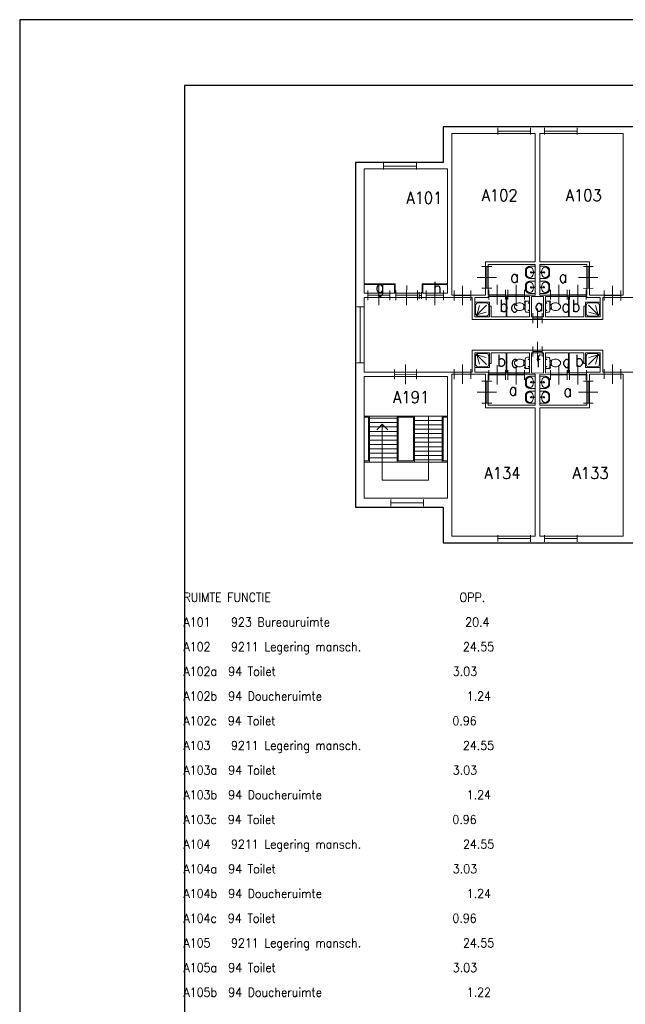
# Model space of a CAD drawing. Header units: metres. Extents: x 150884 to 151010, y 450410 to 450499.
# Tile 2 of 25: x 150884 to 150911, y 450454 to 450499. Entities that reach past the tile are written whole.
import ezdxf
from ezdxf.enums import TextEntityAlignment as Align

# ---------------------------------------------------------------- set-up
doc = ezdxf.new("R2010")
doc.units = ezdxf.units.M
doc.header["$MEASUREMENT"] = 0
for name, color, linetype, lineweight in [('BINNENMUUR', 7, 'Continuous', 0), ('BOUWKUNDE', 7, 'Continuous', 0), ('BUITENMUUR', 7, 'Continuous', 0), ('HULPLIJN', 7, 'Continuous', 0), ('KADER', 7, 'Continuous', 0), ('LABEL', 7, 'Continuous', 0), ('LEGENDA', 7, 'Continuous', 0), ('SANITAIR', 7, 'Continuous', 0), ('TRAP', 7, 'Continuous', 0)]:
    doc.layers.add(name, color=color, linetype=linetype, lineweight=lineweight)
doc.styles.add('Style-STANDARD', font='STANDARD.shx')

# ---------------------------------------------------------------- blocks, each defined once
blk = doc.blocks.new('204')
at = {"layer": 'BOUWKUNDE', "color": 7, "linetype": 'Continuous', "lineweight": 0}
for p, q in [((0, -0.101), (0, 0.101)), ((1, -0.101), (1, 0.1)), ((0, 0), (1, 0))]:
    blk.add_line(p, q, dxfattribs=at)
blk = doc.blocks.new('TOIL2B')
at = {"layer": 'SANITAIR', "color": 7, "linetype": 'Continuous', "lineweight": 0}
for p, q in [((25.5, 0.1), (-24.2, 0)), ((-13.7, -4.4), (-17.8, -4.4)), ((-15.6, -6.6), (-15.6, -2.4)), ((-10.5, -19.9), (-10.4, -23)), ((-9.5, -27.1), (-9.5, -25)), ((-9.5, -25), (-5, -25)), ((-6.1, -25), (-6, -26.8)), ((-5, -25), (-5.1, -26.7)), ((-5.1, -25.4), (-2.9, -25.4)), ((-2.9, -25.4), (-2.8, -25.9)), ((-2.8, -25.9), (4.1, -26)), ((4.2, -25.4), (4.1, -26)), ((6.4, -25.4), (4.2, -25.4)), ((6.3, -24.9), (6.3, -26.5)), ((10.7, -24.9), (6.3, -24.9)), ((7.4, -24.9), (7.3, -26.7)), ((10.8, -26.9), (10.7, -24.9)), ((11.8, -22.9), (11.7, -20)), ((19.9, -4.5), (15.8, -4.4)), ((17.9, -6.5), (18, -2.5)), ((18.4, -19.2), (19, -20.6)), ((18.7, -20.1), (21.6, -19.6)), ((21.7, -19.7), (21.4, -18.7)), ((26.8, -21.6), (21.7, -22.3)), ((22.8, -20.4), (26.6, -20)), ((27, -20.3), (27.2, -21))]:
    blk.add_line(p, q, dxfattribs=at)
for centre in [(-15.7, -4.5), (17.9, -4.5)]:
    blk.add_circle(centre, 1.2, dxfattribs=at)
for centre, radius, start, end in [((-20.8, -2.7), 4.34, 141.7697, 181.0191), ((22.1, -2.7), 4.34, 358.9808, 38.2302), ((89.9, -2.8), 115, 179.9999, 186.3308), ((-21, -15.1), 3.4, 186.3308, 259.2904), ((0.6, 99.5), 120, 259.2903, 264.698), ((8.7, -45.6), 26.3, 148.9076, 230.8791), ((24.7, -55.3), 45, 146.157, 148.9076), ((-23.4, -23), 12.9, 326.157, 359.9999), ((-9.4, -29.2), 2, 96.9357, 142.58), ((0.7, 99.3), 119.8, 264.698, 275.3018), ((1.5, -119.1), 92.6, 84.3005, 96.9357), ((-7.4, -45.6), 26.3, 309.1208, 31.0922), ((10.5, -28.9), 2, 37.7817, 84.3005), ((0.6, 99.5), 120, 275.3018, 280.727), ((24.6, -23), 12.9, 179.9999, 213.8429), ((-23.5, -55.3), 45, 31.0922, 33.8429), ((21.3, -19.9), 2.5, 195.9271, 278.4778), ((22.7, -19.5), 1, 191.8886, 277.2237), ((22.4, -15.1), 3.35, 280.727, 353.6508), ((-88.6, -2.8), 115, 353.6508, 359.9999), ((26.6, -20.5), 0.5, 15.7397, 97.2237), ((26.8, -21.1), 0.5, 278.4778, 15.7397), ((0.6, -55.5), 13.5, 230.8791, 309.1208)]:
    blk.add_arc(centre, radius, start, end, dxfattribs=at)
blk = doc.blocks.new('220')
at = {"layer": 'SANITAIR', "color": 7, "linetype": 'Continuous', "lineweight": 0, "xscale": 0.009997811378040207, "yscale": 0.009997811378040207, "zscale": 0.009997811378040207}
blk.add_blockref('TOIL2B', (-0.006, 0), dxfattribs=at)
blk = doc.blocks.new('223')
at = {"layer": 'SANITAIR', "color": 7, "linetype": 'Continuous', "lineweight": 0}
for p, q in [((0.051, 0.225), (0.051, 0.776)), ((0.166, 0.209), (0.316, 0.77)), ((0.784, 0.784), (0.199, 0.199)), ((0.225, 0.951), (0.775, 0.951)), ((0.951, 0.776), (0.951, 0.225)), ((0.209, 0.167), (0.77, 0.316)), ((0.775, 0.051), (0.225, 0.051))]:
    blk.add_line(p, q, dxfattribs=at)
at = {"layer": 'SANITAIR', "color": 7, "linetype": 'Continuous', "lineweight": 0, "flags": 128}
blk.add_lwpolyline([(0, 1.001), (0, 0), (1, 0.001), (1, 1)], close=True, dxfattribs=at)
at = {"layer": 'SANITAIR', "color": 7, "linetype": 'Continuous', "lineweight": 0}
blk.add_circle((0.15, 0.15), 0.0315, dxfattribs=at)
at = {"layer": 'SANITAIR', "color": 7, "linetype": 'Continuous', "lineweight": 0, "extrusion": (0, 0, -1)}
for centre, start, end in [((-0.225, 0.775), 0.00007, 90.00007), ((-0.775, 0.775), 90.00007, 180.00007), ((-0.225, 0.225), 270.00007, 0.00007), ((-0.775, 0.225), 180.00007, 270.00007)]:
    blk.add_arc(centre, 0.175, start, end, dxfattribs=at)
blk = doc.blocks.new('202')
at = {"layer": 'BOUWKUNDE', "color": 7, "linetype": 'Continuous', "lineweight": 0}
for p, q in [((0, -0.2), (0, 0.2)), ((0, 0), (0.687, 0)), ((0.343, 0), (0.343, 0.4)), ((0.344, -0.4), (0.343, 0)), ((0.686, -0.2), (0.687, 0.2))]:
    blk.add_line(p, q, dxfattribs=at)
at = {"layer": 'KADER', "color": 7, "linetype": 'Continuous', "lineweight": 0, "style": 'Style-STANDARD', "flags": 1}
for tag in ['soort', 'type']:
    blk.add_attdef(tag, (0, 0), '', height=0.324, rotation=108.1924, dxfattribs=at)
blk = doc.blocks.new('202_1')
at = {"layer": 'BOUWKUNDE', "color": 7, "linetype": 'Continuous', "lineweight": 0}
for p, q in [((0, -0.2), (-0.001, 0.2)), ((0, 0), (0.687, 0.001)), ((0.343, 0), (0.343, 0.4)), ((0.343, -0.4), (0.343, 0)), ((0.686, -0.2), (0.686, 0.201))]:
    blk.add_line(p, q, dxfattribs=at)
at = {"layer": 'KADER', "color": 7, "linetype": 'Continuous', "lineweight": 0, "style": 'Style-STANDARD', "flags": 1}
for tag in ['soort', 'type']:
    blk.add_attdef(tag, (0, 0), '', height=0.324, rotation=108.1924, dxfattribs=at)
blk = doc.blocks.new('202_2')
at = {"layer": 'BOUWKUNDE', "color": 7, "linetype": 'Continuous', "lineweight": 0}
for p, q in [((0, -0.2), (0, 0.2)), ((0, 0), (0.9, 0)), ((0.45, 0), (0.45, 0.4)), ((0.45, -0.4), (0.45, 0)), ((0.9, -0.2), (0.9, 0.2))]:
    blk.add_line(p, q, dxfattribs=at)
at = {"layer": 'KADER', "color": 7, "linetype": 'Continuous', "lineweight": 0, "style": 'Style-STANDARD', "flags": 1}
for tag in ['type', 'soort']:
    blk.add_attdef(tag, (0, 0), '', height=0.324, rotation=198.1924, dxfattribs=at)
blk = doc.blocks.new('202_3')
at = {"layer": 'BOUWKUNDE', "color": 7, "linetype": 'Continuous', "lineweight": 0}
for p, q in [((0, -0.2), (-0.001, 0.2)), ((0, 0), (0.687, 0.001)), ((0.343, 0), (0.343, 0.4)), ((0.343, -0.4), (0.343, 0)), ((0.686, -0.2), (0.687, 0.201))]:
    blk.add_line(p, q, dxfattribs=at)
at = {"layer": 'KADER', "color": 7, "linetype": 'Continuous', "lineweight": 0, "style": 'Style-STANDARD', "flags": 1}
for tag in ['soort', 'type']:
    blk.add_attdef(tag, (0, 0), '', height=0.324, rotation=108.1924, dxfattribs=at)
blk = doc.blocks.new('202_4')
at = {"layer": 'BOUWKUNDE', "color": 7, "linetype": 'Continuous', "lineweight": 0}
for p, q in [((-0.001, -0.2), (0, 0.2)), ((0.45, 0), (0.449, 0.4)), ((0.899, -0.2), (0.9, 0.2)), ((0, 0), (0.899, 0)), ((0.45, -0.4), (0.45, 0))]:
    blk.add_line(p, q, dxfattribs=at)
at = {"layer": 'KADER', "color": 7, "linetype": 'Continuous', "lineweight": 0, "extrusion": (0, 0, -1), "style": 'Style-STANDARD', "flags": 1}
for tag in ['soort', 'type']:
    blk.add_attdef(tag, (0, 0), '', height=0.324, rotation=18.1924, dxfattribs=at)
blk = doc.blocks.new('202_5')
at = {"layer": 'BOUWKUNDE', "color": 7, "linetype": 'Continuous', "lineweight": 0}
for p, q in [((0, -0.2), (0, 0.2)), ((0, 0), (0.687, 0)), ((0.343, 0), (0.344, 0.4)), ((0.343, -0.4), (0.343, 0)), ((0.687, -0.2), (0.687, 0.201))]:
    blk.add_line(p, q, dxfattribs=at)
at = {"layer": 'KADER', "color": 7, "linetype": 'Continuous', "lineweight": 0, "extrusion": (0, 0, -1), "style": 'Style-STANDARD', "flags": 1}
for tag in ['type', 'soort']:
    blk.add_attdef(tag, (0, 0), '', height=0.324, rotation=108.1924, dxfattribs=at)
blk = doc.blocks.new('223_1')
at = {"layer": 'SANITAIR', "color": 7, "linetype": 'Continuous', "lineweight": 0}
for p, q in [((0.051, 0.225), (0.051, 0.776)), ((0.167, 0.209), (0.316, 0.77)), ((0.785, 0.784), (0.2, 0.199)), ((0.225, 0.951), (0.776, 0.951)), ((0.951, 0.775), (0.951, 0.225)), ((0.209, 0.166), (0.77, 0.316)), ((0.776, 0.051), (0.227, 0.051))]:
    blk.add_line(p, q, dxfattribs=at)
at = {"layer": 'SANITAIR', "color": 7, "linetype": 'Continuous', "lineweight": 0, "extrusion": (0, 0, -1), "flags": 128}
blk.add_lwpolyline([(-0.001, 1.001), (0, 0), (-1.001, 0), (-1, 1.001)], close=True, dxfattribs=at)
at = {"layer": 'SANITAIR', "color": 7, "linetype": 'Continuous', "lineweight": 0, "extrusion": (0, 0, -1)}
blk.add_circle((-0.151, 0.15), 0.0315, dxfattribs=at)
for centre, start, end in [((-0.226, 0.775), 359.99993, 89.99993), ((-0.776, 0.775), 89.99993, 179.99993), ((-0.226, 0.225), 269.99993, 359.99993), ((-0.776, 0.225), 179.99993, 269.99993)]:
    blk.add_arc(centre, 0.175, start, end, dxfattribs=at)
blk = doc.blocks.new('202_6')
at = {"layer": 'BOUWKUNDE', "color": 7, "linetype": 'Continuous', "lineweight": 0}
for p, q in [((0, -0.2), (0, 0.2)), ((0, 0), (0.687, 0)), ((0.343, 0), (0.344, 0.4)), ((0.343, -0.4), (0.343, 0)), ((0.687, -0.2), (0.686, 0.2))]:
    blk.add_line(p, q, dxfattribs=at)
at = {"layer": 'KADER', "color": 7, "linetype": 'Continuous', "lineweight": 0, "extrusion": (0, 0, -1), "style": 'Style-STANDARD', "flags": 1}
for tag in ['type', 'soort']:
    blk.add_attdef(tag, (0, 0), '', height=0.324, rotation=108.1924, dxfattribs=at)
blk = doc.blocks.new('202_7')
at = {"layer": 'BOUWKUNDE', "color": 7, "linetype": 'Continuous', "lineweight": 0}
for p, q in [((0, -0.2), (0, 0.2)), ((0.343, 0), (0.344, 0.4)), ((0.687, -0.201), (0.686, 0.2)), ((0, 0), (0.687, -0.001)), ((0.343, -0.4), (0.343, 0))]:
    blk.add_line(p, q, dxfattribs=at)
at = {"layer": 'KADER', "color": 7, "linetype": 'Continuous', "lineweight": 0, "extrusion": (0, 0, -1), "style": 'Style-STANDARD', "flags": 1}
for tag in ['type', 'soort']:
    blk.add_attdef(tag, (0, 0), '', height=0.324, rotation=108.1924, dxfattribs=at)
blk = doc.blocks.new('TOIL2B_1')
at = {"layer": 'SANITAIR', "color": 7, "linetype": 'Continuous', "lineweight": 0}
for p, q in [((25.4, 0), (-24.2, 0.1)), ((-13.7, -4.4), (-17.8, -4.5)), ((-15.7, -6.6), (-15.7, -2.4)), ((-10.5, -20), (-10.5, -23)), ((-9.4, -27.1), (-9.5, -25)), ((-9.5, -25), (-5.1, -25)), ((-6.1, -24.9), (-6.1, -26.8)), ((-5.1, -25), (-5.1, -26.6)), ((-5.1, -25.5), (-2.9, -25.4)), ((-2.9, -25.4), (-2.9, -26)), ((-2.9, -26), (4.1, -26)), ((6.4, -25.4), (4.1, -25.5)), ((4.1, -25.5), (4.1, -26)), ((6.3, -25), (6.3, -26.6)), ((10.7, -25), (6.3, -25)), ((7.3, -25), (7.3, -26.7)), ((10.7, -27), (10.7, -25)), ((11.7, -23), (11.7, -19.9)), ((19.9, -4.4), (15.8, -4.4)), ((17.9, -6.5), (17.9, -2.5)), ((18.4, -19.2), (18.9, -20.6)), ((18.7, -20.1), (21.6, -19.6)), ((21.7, -19.7), (21.4, -18.7)), ((26.8, -21.5), (21.6, -22.3)), ((22.8, -20.4), (26.5, -19.9)), ((27, -20.3), (27.2, -20.9))]:
    blk.add_line(p, q, dxfattribs=at)
at = {"layer": 'SANITAIR', "color": 7, "linetype": 'Continuous', "lineweight": 0, "extrusion": (0, 0, -1)}
for centre in [(15.7, -4.5), (-17.9, -4.5)]:
    blk.add_circle(centre, 1.2, dxfattribs=at)
at = {"layer": 'SANITAIR', "color": 7, "linetype": 'Continuous', "lineweight": 0}
for centre, radius, start, end in [((-20.8, -2.7), 4.34, 141.7699, 181.0192), ((89.9, -2.8), 115, 180.0001, 186.3309), ((-21, -15.1), 3.4, 186.3309, 259.2905), ((0.6, 99.5), 120, 259.2905, 264.6982), ((8.7, -45.6), 26.3, 148.9078, 230.8792), ((24.7, -55.3), 45, 146.1571, 148.9078), ((-23.4, -23.1), 12.9, 326.1571, 0.0001), ((-9.4, -29.2), 2, 96.9359, 142.5801), ((0.7, 99.3), 119.8, 264.6982, 275.302), ((1.5, -119.1), 92.6, 84.3006, 96.9359), ((-7.4, -45.6), 26.3, 309.1209, 31.0924), ((10.5, -29), 2, 37.7818, 84.3006), ((0.6, 99.5), 120, 275.302, 280.7271), ((24.6, -23.1), 12.9, 180.0001, 213.843), ((-23.5, -55.3), 45, 31.0924, 33.843), ((21.3, -19.9), 2.5, 195.9273, 278.478), ((22.7, -19.5), 1, 191.8887, 277.2239), ((22.3, -15.1), 3.35, 280.7271, 353.6509), ((22, -2.7), 4.34, 358.9809, 38.2303), ((-88.6, -2.8), 115, 353.6509, 0.0001), ((26.6, -20.5), 0.5, 15.7398, 97.2239), ((26.8, -21.2), 0.5, 278.478, 15.7398), ((0.6, -55.5), 13.5, 230.8792, 309.1209)]:
    blk.add_arc(centre, radius, start, end, dxfattribs=at)
blk = doc.blocks.new('220_1')
at = {"layer": 'SANITAIR', "color": 7, "linetype": 'Continuous', "lineweight": 0, "xscale": 0.009997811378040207, "yscale": 0.009997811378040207, "zscale": 0.009997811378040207}
blk.add_blockref('TOIL2B_1', (-0.006, 0), dxfattribs=at)
blk = doc.blocks.new('204_1')
at = {"layer": 'BOUWKUNDE', "color": 7, "linetype": 'Continuous', "lineweight": 0}
for p, q in [((0, -0.101), (0, 0.101)), ((1, -0.1), (1, 0.101)), ((0, 0), (1, 0))]:
    blk.add_line(p, q, dxfattribs=at)
blk = doc.blocks.new('202_8')
at = {"layer": 'BOUWKUNDE', "color": 7, "linetype": 'Continuous', "lineweight": 0}
for p, q in [((0, -0.2), (-0.001, 0.2)), ((0.187, 0), (0.187, 0.4)), ((0.375, -0.2), (0.375, 0.201)), ((0, 0), (0.374, 0)), ((0.187, -0.4), (0.187, 0))]:
    blk.add_line(p, q, dxfattribs=at)
at = {"layer": 'KADER', "color": 7, "linetype": 'Continuous', "lineweight": 0, "style": 'Style-STANDARD', "flags": 1}
for tag in ['type', 'soort']:
    blk.add_attdef(tag, (0, 0), '', height=0.324, rotation=288.1924, dxfattribs=at)
blk = doc.blocks.new('202_139')
at = {"layer": 'BOUWKUNDE', "color": 7, "linetype": 'Continuous', "lineweight": 0}
for p, q in [((0.001, -0.2), (0, 0.2)), ((0, 0), (0.9, 0.001)), ((0.45, 0.001), (0.451, 0.4)), ((0.45, -0.4), (0.45, 0.001)), ((0.901, -0.199), (0.9, 0.201))]:
    blk.add_line(p, q, dxfattribs=at)
at = {"layer": 'KADER', "color": 7, "linetype": 'Continuous', "lineweight": 0, "style": 'Style-STANDARD', "flags": 1}
for tag in ['soort', 'type']:
    blk.add_attdef(tag, (0, 0), '', height=0.324, rotation=108.1924, dxfattribs=at)
blk = doc.blocks.new('202_140')
at = {"layer": 'BOUWKUNDE', "color": 7, "linetype": 'Continuous', "lineweight": 0}
for p, q in [((0.001, -0.2), (0, 0.2)), ((0, 0), (0.9, 0)), ((0.45, 0), (0.451, 0.4)), ((0.45, -0.4), (0.45, 0)), ((0.901, -0.2), (0.9, 0.2))]:
    blk.add_line(p, q, dxfattribs=at)
at = {"layer": 'KADER', "color": 7, "linetype": 'Continuous', "lineweight": 0, "style": 'Style-STANDARD', "flags": 1}
for tag in ['type', 'soort']:
    blk.add_attdef(tag, (0, 0), '', height=0.324, rotation=288.1924, dxfattribs=at)
blk = doc.blocks.new('202_161')
at = {"layer": 'BOUWKUNDE', "color": 7, "linetype": 'Continuous', "lineweight": 0}
for p, q in [((0, -0.2), (0.001, 0.2)), ((0.343, 0), (0.344, 0.4)), ((0.687, -0.201), (0.687, 0.2)), ((0, 0), (0.687, -0.001)), ((0.344, -0.4), (0.343, 0))]:
    blk.add_line(p, q, dxfattribs=at)
at = {"layer": 'KADER', "color": 7, "linetype": 'Continuous', "lineweight": 0, "extrusion": (0, 0, -1), "style": 'Style-STANDARD', "flags": 1}
for tag in ['soort', 'type']:
    blk.add_attdef(tag, (0, 0), '', height=0.324, rotation=288.1924, dxfattribs=at)
blk = doc.blocks.new('202_162')
at = {"layer": 'BOUWKUNDE', "color": 7, "linetype": 'Continuous', "lineweight": 0}
for p, q in [((0, -0.2), (0.001, 0.2)), ((0.344, 0), (0.344, 0.4)), ((0.687, -0.2), (0.687, 0.2)), ((0, 0), (0.688, 0)), ((0.344, -0.4), (0.344, 0))]:
    blk.add_line(p, q, dxfattribs=at)
at = {"layer": 'KADER', "color": 7, "linetype": 'Continuous', "lineweight": 0, "extrusion": (0, 0, -1), "style": 'Style-STANDARD', "flags": 1}
for tag in ['soort', 'type']:
    blk.add_attdef(tag, (0, 0), '', height=0.324, rotation=288.1924, dxfattribs=at)
blk = doc.blocks.new('202_163')
at = {"layer": 'BOUWKUNDE', "color": 7, "linetype": 'Continuous', "lineweight": 0}
for p, q in [((0, -0.2), (0.001, 0.2)), ((0.343, 0), (0.344, 0.4)), ((0.687, -0.2), (0.687, 0.2)), ((0, 0), (0.687, 0)), ((0.344, -0.4), (0.343, 0))]:
    blk.add_line(p, q, dxfattribs=at)
at = {"layer": 'KADER', "color": 7, "linetype": 'Continuous', "lineweight": 0, "extrusion": (0, 0, -1), "style": 'Style-STANDARD', "flags": 1}
for tag in ['soort', 'type']:
    blk.add_attdef(tag, (0, 0), '', height=0.324, rotation=288.1924, dxfattribs=at)
blk = doc.blocks.new('WASTB')
at = {"layer": 'SANITAIR', "color": 7, "linetype": 'Continuous', "lineweight": 0}
for p, q in [((-6.5, 0), (-15.3, 0.1)), ((-10, 7.9), (-10, -7.9)), ((-6.4, 3.7), (-8.9, 2.9)), ((-6.5, 0), (-8.2, 4.5)), ((-6.5, 0), (-8.2, -4.5)), ((-6.4, -3.7), (-8.9, -2.9))]:
    blk.add_line(p, q, dxfattribs=at)
for centre, radius in [((-19.6, 0), 3), ((-19.6, 0), 2), ((-6.6, 0), 1.75)]:
    blk.add_circle(centre, radius, dxfattribs=at)
blk.add_ellipse((-21, 9.6), major_axis=(4, -13.6), ratio=0.751905, start_param=1.224555, end_param=2.997882, dxfattribs=at)
at = {"layer": 'SANITAIR', "color": 7, "linetype": 'Continuous', "lineweight": 0, "extrusion": (0, 0, -1)}
blk.add_ellipse((-21, -9.6), major_axis=(4, 13.6), ratio=0.751905, start_param=1.224555, end_param=2.997882, dxfattribs=at)
at = {"layer": 'SANITAIR', "color": 7, "linetype": 'Continuous', "lineweight": 0}
for points, weights, knots in [([(0, 27.5), (-11.8, 27.6), (-23.5, 27.6), (-45.6, 27), (-45, 9.2), (-45, 0), (-45, -9.1), (-45.6, -27), (-23.6, -27.5), (-11.8, -27.5), (0, -27.5), (0, 0), (0, 27.5)], [1, 1, 1, 0.707108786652, 1, 1, 1, 0.707108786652, 1, 1, 1, 1, 1], [0, 0, 0, 0.166667, 0.166667, 0.333333, 0.333333, 0.5, 0.5, 0.666667, 0.666667, 0.833333, 0.833333, 1, 1, 1]), ([(-23.5, -23.5), (-41.5, -23.1), (-41, -9.2), (-41, -9.1), (-41, -9), (-41, 0.1), (-41, 9.1), (-41, 9.2), (-41, 9.3), (-41.5, 23.1), (-23.5, 23.5)], [1, 0.707108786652, 1, 1, 1, 1, 1, 1, 1, 0.707108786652, 1], [0, 0, 0, 0.2, 0.2, 0.4, 0.4, 0.6, 0.6, 0.8, 0.8, 1, 1, 1])]:
    blk.add_rational_spline(points, weights, degree=2, knots=knots, dxfattribs=at)
blk = doc.blocks.new('221')
at = {"layer": 'SANITAIR', "color": 7, "linetype": 'Continuous', "lineweight": 0, "xscale": 0.009997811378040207, "yscale": 0.009997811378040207, "zscale": 0.009997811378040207, "rotation": 90}
blk.add_blockref('WASTB', (0, 0), dxfattribs=at)
blk = doc.blocks.new('WASTB_1')
at = {"layer": 'SANITAIR', "color": 7, "linetype": 'Continuous', "lineweight": 0}
for p, q in [((-6.5, 0), (-15.3, -0.1)), ((-10, 7.9), (-10, -7.9)), ((-6.4, 3.6), (-8.9, 2.9)), ((-6.5, 0), (-8.2, 4.5)), ((-6.5, 0), (-8.2, -4.5)), ((-6.4, -3.7), (-8.8, -2.9))]:
    blk.add_line(p, q, dxfattribs=at)
at = {"layer": 'SANITAIR', "color": 7, "linetype": 'Continuous', "lineweight": 0, "extrusion": (0, 0, -1)}
for centre, radius in [((19.5, 0), 3), ((19.5, 0), 2), ((6.5, 0), 1.75)]:
    blk.add_circle(centre, radius, dxfattribs=at)
at = {"layer": 'SANITAIR', "color": 7, "linetype": 'Continuous', "lineweight": 0}
blk.add_ellipse((-21, 9.6), major_axis=(4, -13.6), ratio=0.751905, start_param=1.224555, end_param=2.997882, dxfattribs=at)
at = {"layer": 'SANITAIR', "color": 7, "linetype": 'Continuous', "lineweight": 0, "extrusion": (0, 0, -1)}
blk.add_ellipse((-21, -9.7), major_axis=(4, 13.6), ratio=0.751905, start_param=1.224555, end_param=2.997882, dxfattribs=at)
at = {"layer": 'SANITAIR', "color": 7, "linetype": 'Continuous', "lineweight": 0}
for points, weights, knots in [([(0, 27.5), (-11.8, 27.5), (-23.5, 27.5), (-45.6, 27), (-45, 9.1), (-45, 0), (-45, -9.1), (-45.6, -27), (-23.6, -27.5), (-11.8, -27.6), (0, -27.5), (0, 0), (0, 27.5)], [1, 1, 1, 0.707108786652, 1, 1, 1, 0.707108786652, 1, 1, 1, 1, 1], [0, 0, 0, 0.166667, 0.166667, 0.333333, 0.333333, 0.5, 0.5, 0.666667, 0.666667, 0.833333, 0.833333, 1, 1, 1]), ([(-23.4, -23.5), (-41.5, -23.1), (-41, -9.3), (-41, -9.2), (-41, -9.1), (-41, -0.1), (-41, 9), (-41, 9.1), (-41, 9.2), (-41.5, 23.1), (-23.4, 23.5)], [1, 0.707108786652, 1, 1, 1, 1, 1, 1, 1, 0.707108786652, 1], [0, 0, 0, 0.2, 0.2, 0.4, 0.4, 0.6, 0.6, 0.8, 0.8, 1, 1, 1])]:
    blk.add_rational_spline(points, weights, degree=2, knots=knots, dxfattribs=at)
blk = doc.blocks.new('221_1')
at = {"layer": 'SANITAIR', "color": 7, "linetype": 'Continuous', "lineweight": 0, "xscale": 0.009997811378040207, "yscale": 0.009997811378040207, "zscale": 0.009997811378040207, "rotation": 90}
blk.add_blockref('WASTB_1', (0, 0), dxfattribs=at)
blk = doc.blocks.new('202_164')
at = {"layer": 'BOUWKUNDE', "color": 7, "linetype": 'Continuous', "lineweight": 0}
for p, q in [((0, -0.2), (0, 0.2)), ((0, 0), (0.375, 0)), ((0.187, 0), (0.187, 0.4)), ((0.188, -0.4), (0.187, 0)), ((0.375, -0.2), (0.375, 0.2))]:
    blk.add_line(p, q, dxfattribs=at)
at = {"layer": 'KADER', "color": 7, "linetype": 'Continuous', "lineweight": 0, "extrusion": (0, 0, -1), "style": 'Style-STANDARD', "flags": 1}
for tag in ['type', 'soort']:
    blk.add_attdef(tag, (0, 0), '', height=0.324, rotation=108.1924, dxfattribs=at)
blk = doc.blocks.new('202_165')
at = {"layer": 'BOUWKUNDE', "color": 7, "linetype": 'Continuous', "lineweight": 0}
for p, q in [((0.001, -0.2), (0, 0.2)), ((0.343, 0), (0.344, 0.4)), ((0.687, -0.2), (0.687, 0.2)), ((0, 0), (0.687, 0)), ((0.344, -0.4), (0.343, 0))]:
    blk.add_line(p, q, dxfattribs=at)
at = {"layer": 'KADER', "color": 7, "linetype": 'Continuous', "lineweight": 0, "style": 'Style-STANDARD', "flags": 1}
for tag in ['type', 'soort']:
    blk.add_attdef(tag, (0, 0), '', height=0.324, rotation=288.1924, dxfattribs=at)
blk = doc.blocks.new('202_166')
at = {"layer": 'BOUWKUNDE', "color": 7, "linetype": 'Continuous', "lineweight": 0}
for p, q in [((0, -0.2), (-0.001, 0.2)), ((0.343, 0), (0.343, 0.4)), ((0.686, -0.2), (0.686, 0.2)), ((0, 0), (0.687, 0)), ((0.343, -0.4), (0.343, 0))]:
    blk.add_line(p, q, dxfattribs=at)
at = {"layer": 'KADER', "color": 7, "linetype": 'Continuous', "lineweight": 0, "style": 'Style-STANDARD', "flags": 1}
for tag in ['type', 'soort']:
    blk.add_attdef(tag, (0, 0), '', height=0.324, rotation=288.1924, dxfattribs=at)
blk = doc.blocks.new('202_167')
at = {"layer": 'BOUWKUNDE', "color": 7, "linetype": 'Continuous', "lineweight": 0}
for p, q in [((0.001, -0.2), (0, 0.2)), ((0.343, 0), (0.344, 0.4)), ((0.687, -0.2), (0.687, 0.2)), ((0, 0), (0.688, 0)), ((0.344, -0.4), (0.343, 0))]:
    blk.add_line(p, q, dxfattribs=at)
at = {"layer": 'KADER', "color": 7, "linetype": 'Continuous', "lineweight": 0, "style": 'Style-STANDARD', "flags": 1}
for tag in ['type', 'soort']:
    blk.add_attdef(tag, (0, 0), '', height=0.324, rotation=288.1924, dxfattribs=at)
blk = doc.blocks.new('202_168')
at = {"layer": 'BOUWKUNDE', "color": 7, "linetype": 'Continuous', "lineweight": 0}
for p, q in [((0, -0.2), (0, 0.2)), ((0, 0), (0.9, 0)), ((0.45, 0), (0.45, 0.4)), ((0.45, -0.4), (0.45, 0)), ((0.9, -0.2), (0.9, 0.2))]:
    blk.add_line(p, q, dxfattribs=at)
at = {"layer": 'KADER', "color": 7, "linetype": 'Continuous', "lineweight": 0, "extrusion": (0, 0, -1), "style": 'Style-STANDARD', "flags": 1}
for tag in ['type', 'soort']:
    blk.add_attdef(tag, (0, 0), '', height=0.324, rotation=198.1924, dxfattribs=at)
blk = doc.blocks.new('202_169')
at = {"layer": 'BOUWKUNDE', "color": 7, "linetype": 'Continuous', "lineweight": 0}
for p, q in [((0, -0.2), (-0.001, 0.2)), ((0.45, 0), (0.45, 0.4)), ((0.9, -0.2), (0.899, 0.2)), ((0, 0), (0.9, 0)), ((0.449, -0.4), (0.45, 0))]:
    blk.add_line(p, q, dxfattribs=at)
at = {"layer": 'KADER', "color": 7, "linetype": 'Continuous', "lineweight": 0, "style": 'Style-STANDARD', "flags": 1}
for tag in ['type', 'soort']:
    blk.add_attdef(tag, (0, 0), '', height=0.324, rotation=18.1924, dxfattribs=at)
blk = doc.blocks.new('204_5')
at = {"layer": 'BOUWKUNDE', "color": 7, "linetype": 'Continuous', "lineweight": 0}
for p, q in [((0, -0.059), (0, 0.059)), ((1, -0.059), (1, 0.059)), ((0, 0), (1, 0))]:
    blk.add_line(p, q, dxfattribs=at)
blk = doc.blocks.new('202_190')
at = {"layer": 'BOUWKUNDE', "color": 7, "linetype": 'Continuous', "lineweight": 0}
for p, q in [((0, -0.2), (-0.001, 0.2)), ((0.45, 0), (0.45, 0.4)), ((0.9, -0.2), (0.899, 0.2)), ((0, 0), (0.9, 0)), ((0.449, -0.4), (0.45, 0))]:
    blk.add_line(p, q, dxfattribs=at)
at = {"layer": 'KADER', "color": 7, "linetype": 'Continuous', "lineweight": 0, "style": 'Style-STANDARD', "flags": 1}
for tag in ['soort', 'type']:
    blk.add_attdef(tag, (0, 0), '', height=0.324, rotation=108.1924, dxfattribs=at)
blk = doc.blocks.new('202_191')
at = {"layer": 'BOUWKUNDE', "color": 7, "linetype": 'Continuous', "lineweight": 0}
for p, q in [((0, -0.199), (0, 0.2)), ((0.36, 0), (0.36, 0.4)), ((0.72, -0.2), (0.72, 0.2)), ((0, 0), (0.72, 0)), ((0.36, -0.4), (0.36, 0))]:
    blk.add_line(p, q, dxfattribs=at)
at = {"layer": 'KADER', "color": 7, "linetype": 'Continuous', "lineweight": 0, "style": 'Style-STANDARD', "flags": 1}
for tag in ['type', 'soort']:
    blk.add_attdef(tag, (0, 0), '', height=0.324, rotation=288.1924, dxfattribs=at)
blk = doc.blocks.new('204_6')
at = {"layer": 'BOUWKUNDE', "color": 7, "linetype": 'Continuous', "lineweight": 0}
for p, q in [((0, -0.151), (0, 0.15)), ((0, 0), (0.115, 0)), ((0.115, -0.15), (0.116, 0.15))]:
    blk.add_line(p, q, dxfattribs=at)
blk = doc.blocks.new('DDELEG')
at = {"layer": 'LEGENDA', "color": 7, "linetype": 'Continuous', "lineweight": 0, "style": 'Style-STANDARD'}
for s, p in [('RUIMTE FUNCTIE                              OPP.', (0, 0)), ('A101   923 Bureauruimte                     20.4', (0, -1.5)), ('A102   9211 Legering mansch.               24.55', (0, -3)), ('A102a  94 Toilet                            3.03', (0, -4.5)), ('A102b  94 Doucheruimte                      1.24', (0, -6)), ('A102c  94 Toilet                            0.96', (0, -7.501)), ('A103   9211 Legering mansch.               24.55', (0, -9)), ('A103a  94 Toilet                            3.03', (0, -10.5)), ('A103b  94 Doucheruimte                      1.24', (0, -12)), ('A103c  94 Toilet                            0.96', (-0.001, -13.5)), ('A104   9211 Legering mansch.               24.55', (0.001, -15)), ('A104a  94 Toilet                            3.03', (0, -16.5)), ('A104b  94 Doucheruimte                      1.24', (0, -18)), ('A104c  94 Toilet                            0.96', (0.001, -19.5)), ('A105   9211 Legering mansch.               24.55', (0.001, -21)), ('A105a  94 Toilet                            3.03', (0, -22.5)), ('A105b  94 Doucheruimte                      1.22', (0, -24))]:
    blk.add_text(s, height=0.53998, rotation=359.99964, dxfattribs=at).set_placement(p)
blk = doc.blocks.new('A3L')
at = {"layer": 'KADER', "color": 7, "linetype": 'Continuous', "lineweight": 0}
blk.add_line((-82.002, -2.001), (-82.002, 57.399), dxfattribs=at)
at = {"layer": 'KADER', "color": 7, "linetype": 'Continuous', "lineweight": 30}
for p, q in [((2, 57.399), (-82, 57.4)), ((-82, 57.4), (-82, -2)), ((-0.001, 55.399), (-77, 55.4)), ((-77, 55.4), (-77, 0))]:
    blk.add_line(p, q, dxfattribs=at)

msp = doc.modelspace()

# ---------------------------------------------------------------- linework, layer by layer
at = {"layer": 'BINNENMUUR', "color": 7, "linetype": 'Continuous', "lineweight": 13, "flags": 128}
for points in [[(150903.415, 450493.759), (150903.415, 450486.385), (150904.945, 450486.384), (150904.945, 450487.915), (150907.215, 450487.915), (150907.215, 450493.76)], [(150907.415, 450493.76), (150907.415, 450487.915), (150909.685, 450487.915), (150909.685, 450486.385), (150911.215, 450486.385), (150911.215, 450493.76)], [(150899.415, 450492.145), (150899.415, 450486.914), (150900.835, 450486.915), (150900.834, 450486.485), (150902.054, 450486.485), (150902.055, 450486.915), (150903.215, 450486.915), (150903.215, 450492.145)], [(150905.065, 450487.794), (150905.065, 450486.385), (150907.215, 450486.385), (150907.215, 450487.794)], [(150907.414, 450487.795), (150907.415, 450486.384), (150909.565, 450486.385), (150909.565, 450487.795)], [(150899.415, 450486.874), (150899.415, 450486.485), (150900.794, 450486.484), (150900.794, 450486.875)], [(150902.095, 450486.875), (150902.095, 450486.484), (150903.214, 450486.485), (150903.215, 450486.875)], [(150904.46, 450486.285), (150904.46, 450485.405), (150905.13, 450485.405), (150905.129, 450485.885), (150905.21, 450485.885), (150905.21, 450485.405), (150905.88, 450485.404), (150905.88, 450486.324), (150905.065, 450486.325), (150905.065, 450486.285)], [(150905.911, 450486.325), (150905.911, 450485.405), (150906.951, 450485.405), (150906.951, 450486.325)], [(150907.045, 450486.325), (150907.045, 450485.405), (150907.585, 450485.405), (150907.585, 450486.325)], [(150907.679, 450486.325), (150907.679, 450485.405), (150908.719, 450485.405), (150908.719, 450486.324)], [(150908.75, 450486.324), (150908.751, 450485.404), (150909.42, 450485.404), (150909.42, 450485.884), (150909.5, 450485.884), (150909.5, 450485.404), (150910.17, 450485.405), (150910.17, 450486.285), (150909.565, 450486.285), (150909.565, 450486.325)], [(150904.46, 450483.764), (150904.46, 450482.884), (150905.065, 450482.884), (150905.065, 450482.844), (150905.88, 450482.844), (150905.88, 450483.764), (150905.21, 450483.764), (150905.21, 450483.284), (150905.13, 450483.284), (150905.13, 450483.764)], [(150905.911, 450483.764), (150905.911, 450482.844), (150906.951, 450482.844), (150906.951, 450483.764)], [(150907.045, 450483.764), (150907.045, 450482.844), (150907.585, 450482.843), (150907.586, 450483.764)], [(150907.679, 450483.764), (150907.678, 450482.844), (150908.718, 450482.843), (150908.719, 450483.764)], [(150908.75, 450483.764), (150908.75, 450482.844), (150909.565, 450482.844), (150909.565, 450482.884), (150910.17, 450482.884), (150910.17, 450483.764), (150909.5, 450483.763), (150909.5, 450483.283), (150909.42, 450483.283), (150909.42, 450483.764)], [(150899.415, 450482.684), (150899.415, 450477.134), (150903.215, 450477.134), (150903.215, 450482.684)], [(150903.415, 450482.784), (150903.415, 450475.409), (150907.215, 450475.41), (150907.215, 450481.253), (150904.945, 450481.254), (150904.945, 450482.784)], [(150905.065, 450482.784), (150905.065, 450481.374), (150907.215, 450481.374), (150907.215, 450482.784)], [(150907.415, 450482.783), (150907.415, 450481.374), (150909.565, 450481.374), (150909.565, 450482.784), (150907.415, 450482.783)], [(150909.685, 450482.784), (150909.685, 450481.254), (150907.415, 450481.254), (150907.415, 450475.409), (150911.215, 450475.409), (150911.215, 450482.784)]]:
    msp.add_lwpolyline(points, close=True, dxfattribs=at)
msp.add_lwpolyline([(150912.34, 450486.285), (150910.29, 450486.285), (150910.29, 450485.285), (150904.34, 450485.285), (150904.34, 450486.285), (150899.415, 450486.285), (150899.415, 450482.884), (150904.34, 450482.883), (150904.34, 450483.883), (150910.29, 450483.884), (150910.29, 450482.884), (150912.34, 450482.884)], dxfattribs=at)
at = {"layer": 'BUITENMUUR', "color": 7, "linetype": 'Continuous', "lineweight": 30, "flags": 128}
msp.add_lwpolyline([(150963.015, 450476.725), (150963.015, 450475.091), (150987.615, 450475.091), (150987.615, 450482.866), (150987.615, 450494.019), (150963.015, 450494.019), (150963.015, 450492.395), (150959.615, 450492.394), (150959.615, 450494.059), (150903.015, 450494.059), (150903.015, 450492.435), (150899.015, 450492.434), (150899.015, 450476.733), (150903.015, 450476.734), (150903.015, 450475.109), (150959.615, 450475.109), (150959.615, 450476.726)], close=True, dxfattribs=at)
at = {"layer": 'HULPLIJN', "color": 7, "linetype": 'Continuous', "lineweight": 0}
for p, q in [((150899.415, 450480.884), (150899.665, 450480.884)), ((150899.415, 450480.834), (150899.615, 450480.834)), ((150899.615, 450480.834), (150899.615, 450478.834)), ((150899.665, 450480.884), (150899.665, 450478.784)), ((150900.915, 450480.884), (150901.715, 450480.884)), ((150900.915, 450478.784), (150900.915, 450480.884)), ((150900.965, 450480.834), (150901.665, 450480.834)), ((150900.965, 450478.834), (150900.965, 450480.834)), ((150901.665, 450478.834), (150901.665, 450480.834)), ((150901.715, 450478.784), (150901.715, 450480.884)), ((150902.965, 450480.884), (150902.965, 450478.784)), ((150902.965, 450480.884), (150903.215, 450480.884)), ((150903.015, 450480.834), (150903.015, 450478.834)), ((150903.015, 450480.834), (150903.215, 450480.834)), ((150899.415, 450478.834), (150899.615, 450478.834)), ((150899.415, 450478.784), (150899.665, 450478.784)), ((150900.915, 450478.784), (150901.715, 450478.784)), ((150900.965, 450478.834), (150901.665, 450478.834)), ((150902.965, 450478.784), (150903.215, 450478.784)), ((150903.015, 450478.834), (150903.215, 450478.834))]:
    msp.add_line(p, q, dxfattribs=at)
at = {"layer": 'TRAP', "color": 7, "linetype": 'Continuous', "lineweight": 0}
for p, q in [((150899.665, 450480.784), (150900.915, 450480.784)), ((150902.965, 450480.884), (150901.715, 450480.884)), ((150902.34, 450480.884), (150902.34, 450477.961)), ((150899.665, 450480.584), (150900.915, 450480.584)), ((150899.665, 450480.384), (150900.915, 450480.384)), ((150900.24, 450480.505), (150899.989, 450480.256)), ((150900.24, 450477.961), (150900.24, 450480.505)), ((150900.489, 450480.256), (150900.24, 450480.505)), ((150902.965, 450480.684), (150901.715, 450480.684)), ((150902.964, 450480.484), (150901.715, 450480.484)), ((150899.665, 450480.184), (150900.915, 450480.184)), ((150899.665, 450479.984), (150900.915, 450479.984)), ((150902.965, 450480.284), (150901.715, 450480.284)), ((150902.965, 450480.084), (150901.715, 450480.084)), ((150902.965, 450479.884), (150901.715, 450479.884)), ((150899.665, 450479.784), (150900.915, 450479.784)), ((150899.665, 450479.584), (150900.915, 450479.584)), ((150902.965, 450479.684), (150901.715, 450479.684)), ((150902.965, 450479.484), (150901.715, 450479.484)), ((150899.664, 450479.184), (150900.915, 450479.184)), ((150899.665, 450479.384), (150900.914, 450479.384)), ((150899.665, 450478.984), (150900.915, 450478.984)), ((150902.965, 450479.284), (150901.715, 450479.284)), ((150902.965, 450479.084), (150901.715, 450479.084)), ((150899.665, 450478.784), (150900.915, 450478.784)), ((150902.965, 450478.884), (150901.715, 450478.884)), ((150902.34, 450477.961), (150900.24, 450477.961))]:
    msp.add_line(p, q, dxfattribs=at)
at = {"layer": 'TRAP', "color": 7, "linetype": 'Continuous', "lineweight": 0, "flags": 128}
for points in [[(150899.665, 450478.784), (150900.915, 450478.784), (150900.915, 450480.884), (150899.665, 450480.884)], [(150901.715, 450478.784), (150902.965, 450478.784), (150902.965, 450480.884), (150901.715, 450480.884)]]:
    msp.add_lwpolyline(points, close=True, dxfattribs=at)

# ---------------------------------------------------------------- block references
at = {"layer": 'BOUWKUNDE', "color": 7, "linetype": 'Continuous', "lineweight": 0, "extrusion": (0, 0, -1)}
for name, p, xscale, yscale, zscale in [('204_1', (-150907, 450493.863), 1.489406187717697, 1.489406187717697, 1.489406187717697), ('204_1', (-150907, 450493.863), 1.489406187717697, 1.489406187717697, 1.489406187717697), ('204_1', (-150901.793, 450492.271), 1.489406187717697, 1.489406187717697, 1.489406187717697), ('202_162', (-150904.276, 450486.376), 1.11111162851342, 1.11111162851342, 1.11111162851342), ('202_161', (-150905.855, 450486.411), 1.11111162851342, 1.11111162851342, 1.11111162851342), ('202_163', (-150906.721, 450486.411), 1.11111162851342, 1.11111162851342, 1.11111162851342)]:
    msp.add_blockref(name, p, dxfattribs=dict(at, xscale=xscale, yscale=yscale, zscale=zscale))
at = {"layer": 'BOUWKUNDE', "color": 7, "linetype": 'Continuous', "lineweight": 0}
for name, p, xscale, yscale, zscale in [('204_1', (150907.63, 450493.862), 1.489406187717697, 1.489406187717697, 1.489406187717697), ('202_140', (150900.851, 450486.385), 1.11111162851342, 1.11111162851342, 1.11111162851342), ('202_191', (150902.236, 450486.384), 1.11111162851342, 1.11111162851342, 1.11111162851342), ('202_165', (150907.909, 450486.411), 1.11111162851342, 1.11111162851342, 1.11111162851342), ('202_166', (150908.776, 450486.411), 1.11111162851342, 1.11111162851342, 1.11111162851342), ('202_167', (150910.354, 450486.376), 1.11111162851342, 1.11111162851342, 1.11111162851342), ('202_8', (150907.104, 450483.824), 1.11111162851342, 1.11111162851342, 1.11111162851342)]:
    msp.add_blockref(name, p, dxfattribs=dict(at, xscale=xscale, yscale=yscale, zscale=zscale))
at = {"layer": 'BOUWKUNDE', "color": 7, "linetype": 'Continuous', "lineweight": 0, "extrusion": (0, 0, -1)}
for name, p, xscale, yscale, zscale, rotation in [('202_168', (-150905.005, 450487.703), 1.11111162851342, 1.11111162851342, 1.11111162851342, 270), ('202_164', (-150907.103, 450485.344), 1.11111162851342, 1.11111162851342, 1.11111162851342, 180), ('202_7', (-150907.909, 450482.757), 1.11111162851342, 1.11111162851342, 1.11111162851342, 180), ('202_6', (-150908.776, 450482.758), 1.11111162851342, 1.11111162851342, 1.11111162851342, 180), ('202_5', (-150910.354, 450482.793), 1.11111162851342, 1.11111162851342, 1.11111162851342, 180), ('202_4', (-150909.625, 450481.466), 1.11111162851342, 1.11111162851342, 1.11111162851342, 90), ('204_1', (-150907.629, 450475.306), 1.489406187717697, 1.489406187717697, 1.489406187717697, 180)]:
    msp.add_blockref(name, p, dxfattribs=dict(at, xscale=xscale, yscale=yscale, zscale=zscale, rotation=rotation))
at = {"layer": 'BOUWKUNDE', "color": 7, "linetype": 'Continuous', "lineweight": 0}
for name, p, xscale, yscale, zscale, rotation in [('202_169', (150909.625, 450487.702), 1.11111162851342, 1.11111162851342, 1.11111162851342, 270), ('202_190', (150900.587, 450486.385), 1.11111162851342, 1.11111162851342, 1.11111162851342, 180), ('204_6', (150902.03, 450486.379), 0.9999953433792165, 0.9999953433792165, 0.9999953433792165, 180), ('204_5', (150899.23, 450485.859), 2.553402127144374, 2.553402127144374, 2.553402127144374, 270), ('202_139', (150901.804, 450482.784), 1.11111162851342, 1.11111162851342, 1.11111162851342, 180), ('202_3', (150904.275, 450482.793), 1.11111162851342, 1.11111162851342, 1.11111162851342, 180), ('202', (150905.854, 450482.758), 1.11111162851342, 1.11111162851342, 1.11111162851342, 180), ('202_1', (150906.721, 450482.758), 1.11111162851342, 1.11111162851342, 1.11111162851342, 180), ('202_2', (150905.005, 450481.466), 1.11111162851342, 1.11111162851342, 1.11111162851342, 90), ('204_1', (150902.123, 450476.932), 1.489406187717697, 1.489406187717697, 1.489406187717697, 180), ('204', (150907.001, 450475.306), 1.489406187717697, 1.489406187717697, 1.489406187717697, 180)]:
    msp.add_blockref(name, p, dxfattribs=dict(at, xscale=xscale, yscale=yscale, zscale=zscale, rotation=rotation))
at = {"layer": 'KADER', "color": 7, "linetype": 'Continuous', "lineweight": 0, "xscale": 1.5, "yscale": 1.5, "zscale": 1.5}
msp.add_blockref('A3L', (151006.721, 450412.847), dxfattribs=at)
at = {"layer": 'LEGENDA', "color": 7, "linetype": 'Continuous', "lineweight": 0, "xscale": 0.7500000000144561, "yscale": 0.7500000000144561, "zscale": 0.7500000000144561, "rotation": 0.0003557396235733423}
msp.add_blockref('DDELEG', (150891.18, 450472.416), dxfattribs=at)
at = {"layer": 'SANITAIR', "color": 7, "linetype": 'Continuous', "lineweight": 0, "extrusion": (0, 0, -1)}
for name, p, xscale, yscale, zscale, rotation in [('221_1', (-150907.215, 450487.431), 0.9999953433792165, 0.9999953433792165, 0.9999953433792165, 90), ('221_1', (-150907.415, 450486.749), 0.9999953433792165, 0.9999953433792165, 0.9999953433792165, 270), ('223_1', (-150904.46, 450485.405), 0.6699992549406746, 0.6699992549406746, 0.6699992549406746, 90), ('220_1', (-150906.951, 450485.865), 0.9999953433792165, 0.9999953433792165, 0.9999953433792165, 90), ('220_1', (-150907.679, 450483.304), 0.9999953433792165, 0.9999953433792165, 0.9999953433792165, 270), ('223_1', (-150910.17, 450483.764), 0.6699992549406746, 0.6699992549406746, 0.6699992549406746, 270), ('221_1', (-150907.215, 450482.42), 0.9999953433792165, 0.9999953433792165, 0.9999953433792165, 90), ('221_1', (-150907.414, 450481.738), 0.9999953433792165, 0.9999953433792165, 0.9999953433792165, 270)]:
    msp.add_blockref(name, p, dxfattribs=dict(at, xscale=xscale, yscale=yscale, zscale=zscale, rotation=rotation))
at = {"layer": 'SANITAIR', "color": 7, "linetype": 'Continuous', "lineweight": 0}
for name, p, xscale, yscale, zscale, rotation in [('221', (150907.415, 450487.431), 0.9999953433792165, 0.9999953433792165, 0.9999953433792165, 90), ('221', (150907.215, 450486.748), 0.9999953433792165, 0.9999953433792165, 0.9999953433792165, 270), ('220', (150907.678, 450485.865), 0.9999953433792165, 0.9999953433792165, 0.9999953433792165, 90), ('223', (150910.17, 450485.405), 0.6699992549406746, 0.6699992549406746, 0.6699992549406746, 90), ('223', (150904.46, 450483.764), 0.6699992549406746, 0.6699992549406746, 0.6699992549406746, 270), ('220', (150906.951, 450483.304), 0.9999953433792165, 0.9999953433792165, 0.9999953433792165, 270), ('221', (150907.414, 450482.42), 0.9999953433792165, 0.9999953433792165, 0.9999953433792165, 90), ('221', (150907.215, 450481.738), 0.9999953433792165, 0.9999953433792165, 0.9999953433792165, 270)]:
    msp.add_blockref(name, p, dxfattribs=dict(at, xscale=xscale, yscale=yscale, zscale=zscale, rotation=rotation))

# ---------------------------------------------------------------- texts
at = {"layer": 'LABEL', "color": 7, "linetype": 'Continuous', "lineweight": 0, "style": 'Style-STANDARD'}
for s, p in [('A101', (150901.333, 450490.829)), ('A102', (150904.765, 450490.944)), ('A103', (150908.596, 450490.943)), ('a', (150906.066, 450487.236)), ('a', (150908.276, 450487.231)), ('g', (150899.927, 450486.779)), ('h', (150902.544, 450486.73)), ('b', (150905.58, 450485.903)), ('b', (150908.867, 450485.903)), ('c', (150906.072, 450485.889)), ('a', (150907.182, 450485.926)), ('c', (150908.406, 450485.889)), ('b', (150905.471, 450483.409)), ('c', (150906.091, 450483.371)), ('f', (150907.246, 450483.382)), ('c', (150908.441, 450483.372)), ('b', (150909.02, 450483.409)), ('a', (150906.002, 450482.086)), ('a', (150908.492, 450482.034)), ('A191', (150900.734, 450481.742)), ('A134', (150904.896, 450478.286)), ('A133', (150908.909, 450478.286))]:
    msp.add_text(s, height=0.54, rotation=359.9999, dxfattribs=at).set_placement(p, align=Align.MIDDLE_LEFT)

doc.saveas('drawing.dxf')
